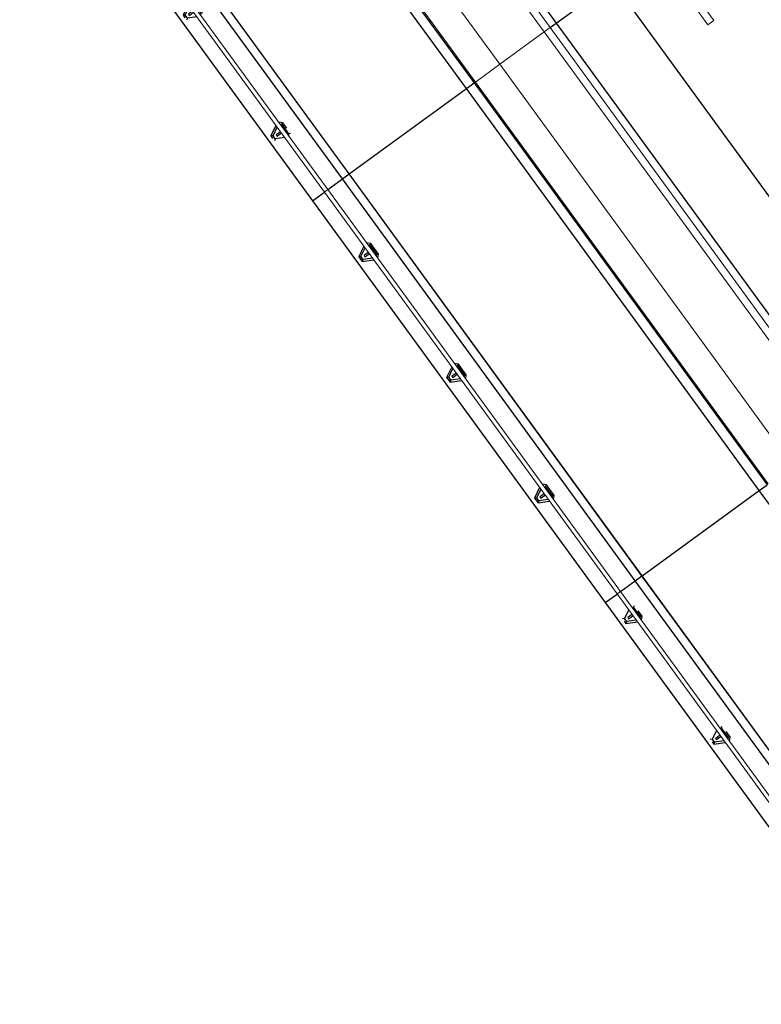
# Model space of a CAD drawing. Header units: metres. Extents: x 102781.1 to 102867.4, y 404261.5 to 404348.4.
# Tile 2 of 11: x 102808.8 to 102818.8, y 404291.7 to 404304.9. Entities that reach past the tile are written whole.
import ezdxf

# ---------------------------------------------------------------- set-up
doc = ezdxf.new("R2010")
doc.units = ezdxf.units.M
doc.layers.get('0').update_dxf_attribs({"color": 170})
for name, color, linetype, lineweight in [('N-CO-BC-BETONVORM-G', 170, 'Continuous', 25), ('N-CO-BC-BETONVORM-G-1', 170, 'Continuous', 25), ('N-CO-BC-BETONVORM-G-2', 170, 'Continuous', 18), ('N-CO-KC-KUNSTSTOFVORM-G', 170, 'Continuous', 18), ('N-CO-SC-STAALVORM-G', 170, 'Continuous', 25), ('N-CO-SC-STAALVORM-G-2', 170, 'Continuous', 18)]:
    doc.layers.add(name, color=color, linetype=linetype, lineweight=lineweight)

# ---------------------------------------------------------------- blocks, each defined once
blk = doc.blocks.new('AG_SF_Dek - Dek-3897233-N_A_P_')
at = {"layer": 'N-CO-BC-BETONVORM-G-1'}
for p, q in [((-3.351, 0), (-3.351, 0.941)), ((-3.351, 0.941), (3.351, 0.941)), ((-10.052, 0), (-3.351, 0)), ((-3.351, 0), (3.351, 0)), ((-3.351, -0.099), (-3.351, 0)), ((-10.053, -1.367), (-3.351, -1.367)), ((-3.351, -1.497), (-3.351, -1.367)), ((-3.351, -1.367), (3.351, -1.367)), ((3.351, -1.497), (3.351, -1.367)), ((-3.351, -1.497), (-10.053, -1.497)), ((-3.351, -1.497), (-10.053, -1.497)), ((3.351, -1.497), (-3.351, -1.497)), ((-3.351, -3.451), (-3.351, -1.497)), ((3.351, -1.497), (-3.351, -1.497)), ((10.053, -1.497), (3.351, -1.497)), ((3.351, -3.451), (3.351, -1.497)), ((10.053, -1.497), (3.351, -1.497)), ((-3.351, -3.451), (-10.053, -3.451)), ((-3.351, -3.453), (-10.052, -3.453)), ((3.351, -3.451), (-3.351, -3.451)), ((-3.351, -3.565), (-3.351, -3.453)), ((3.351, -3.453), (-3.351, -3.453)), ((10.053, -3.451), (3.351, -3.451)), ((3.351, -3.565), (3.351, -3.453)), ((10.052, -3.453), (3.351, -3.453))]:
    blk.add_line(p, q, dxfattribs=at)
at = {"layer": 'N-CO-BC-BETONVORM-G-2'}
for p, q in [((-3.351, -0.941), (-3.351, -0.199)), ((-10.052, -0.941), (-3.351, -0.941)), ((-3.351, -0.941), (3.351, -0.941)), ((-3.351, -1.349), (-3.351, -0.941)), ((-10.052, -1.349), (-3.351, -1.349)), ((-3.351, -1.349), (3.351, -1.349))]:
    blk.add_line(p, q, dxfattribs=at)
at = {"layer": 'N-CO-KC-KUNSTSTOFVORM-G'}
for p, q in [((-2.429, 1.739), (-2.129, 1.739)), ((-2.129, 1.739), (-2.129, 1.639)), ((-2.429, 1.639), (-2.129, 1.639)), ((-10.052, -0.099), (-3.351, -0.099)), ((-3.351, -0.099), (3.351, -0.099)), ((-3.351, -0.199), (-3.351, -0.099)), ((-3.351, -0.199), (-10.052, -0.199)), ((3.351, -0.199), (-3.351, -0.199))]:
    blk.add_line(p, q, dxfattribs=at)
at = {"layer": 'N-CO-SC-STAALVORM-G'}
for p, q in [((-3.351, -3.565), (-10.052, -3.565)), ((-3.351, -3.81), (-3.351, -3.565)), ((3.351, -3.565), (-3.351, -3.565)), ((3.351, -3.812), (3.351, -3.565)), ((10.052, -3.565), (3.351, -3.565)), ((-3.351, -4.065), (-3.351, -3.867)), ((3.351, -4.065), (3.351, -3.869)), ((-10.052, -4.065), (-3.351, -4.065)), ((-3.351, -4.065), (3.351, -4.065)), ((3.351, -4.065), (10.052, -4.065))]:
    blk.add_line(p, q, dxfattribs=at)
blk = doc.blocks.new('Railing - Leuningstijl-V111-N_A_P_')
at = {"layer": 'N-CO-BC-BETONVORM-G-1'}
for p, q in [((-0.04, 0.088), (0, 0.128)), ((-0.015, 0.077), (-0.04, 0.088)), ((-0.04, 0), (-0.04, 0.088)), ((0.057, 0.114), (0.195, 0.04)), ((0.17, 0.025), (0.195, 0.04)), ((0.195, 0.04), (0.195, 0)), ((-0.04, -0.088), (-0.015, -0.077)), ((0.17, -0.025), (0.195, -0.04))]:
    blk.add_line(p, q, dxfattribs=at)
at = {"layer": 'N-CO-SC-STAALVORM-G'}
for p, q in [((0, 0.093), (-0.015, 0.077)), ((-0.015, 0.077), (-0.015, -0.077)), ((0.17, 0.025), (0.057, 0.085)), ((0.057, 0.01), (0.098, 0.01)), ((0.098, 0.01), (0.128, 0.01)), ((0.128, 0.01), (0.128, -0.01)), ((0.17, -0.025), (0.17, 0.025)), ((-0.015, -0.077), (0, -0.093)), ((0.098, -0.01), (0.057, -0.01)), ((0.057, -0.085), (0.17, -0.025)), ((0.128, -0.01), (0.098, -0.01))]:
    blk.add_line(p, q, dxfattribs=at)
blk = doc.blocks.new('Railing - Leuningstijl-V112-N_A_P_')
at = {"layer": 'N-CO-BC-BETONVORM-G-1'}
for p, q in [((-0.04, 0.088), (0, 0.128)), ((-0.015, 0.077), (-0.04, 0.088)), ((-0.04, 0), (-0.04, 0.088)), ((0.057, 0.114), (0.195, 0.04)), ((0.17, 0.025), (0.195, 0.04)), ((0.195, 0.04), (0.195, 0)), ((-0.04, -0.088), (-0.015, -0.077)), ((0.17, -0.025), (0.195, -0.04))]:
    blk.add_line(p, q, dxfattribs=at)
at = {"layer": 'N-CO-SC-STAALVORM-G'}
for p, q in [((0, 0.093), (-0.015, 0.077)), ((-0.015, 0.077), (-0.015, -0.077)), ((0.17, 0.025), (0.057, 0.085)), ((0.057, 0.01), (0.098, 0.01)), ((0.098, 0.01), (0.128, 0.01)), ((0.128, 0.01), (0.128, -0.01)), ((0.17, -0.025), (0.17, 0.025)), ((-0.015, -0.077), (0, -0.093)), ((0.098, -0.01), (0.057, -0.01)), ((0.057, -0.085), (0.17, -0.025)), ((0.128, -0.01), (0.098, -0.01))]:
    blk.add_line(p, q, dxfattribs=at)
blk = doc.blocks.new('Railing - Leuningstijl-V113-N_A_P_')
at = {"layer": 'N-CO-BC-BETONVORM-G-1'}
for p, q in [((-0.04, 0.088), (0, 0.128)), ((-0.015, 0.077), (-0.04, 0.088)), ((-0.04, -0.088), (-0.04, 0.088)), ((0.057, 0.113), (0.195, 0.04)), ((0.17, 0.025), (0.195, 0.04)), ((0.195, 0.04), (0.195, -0.04)), ((-0.04, -0.088), (-0.015, -0.077)), ((0, -0.128), (-0.04, -0.088)), ((0.195, -0.04), (0.057, -0.113)), ((0.17, -0.025), (0.195, -0.04))]:
    blk.add_line(p, q, dxfattribs=at)
at = {"layer": 'N-CO-SC-STAALVORM-G'}
for p, q in [((0, 0.093), (-0.015, 0.077)), ((-0.015, 0.077), (-0.015, -0.077)), ((0.17, 0.025), (0.057, 0.085)), ((0.057, 0.01), (0.098, 0.01)), ((0.098, 0.01), (0.128, 0.01)), ((0.128, 0.01), (0.128, -0.01)), ((0.17, -0.025), (0.17, 0.025)), ((-0.015, -0.077), (0, -0.093)), ((0.098, -0.01), (0.057, -0.01)), ((0.057, -0.085), (0.17, -0.025)), ((0.128, -0.01), (0.098, -0.01))]:
    blk.add_line(p, q, dxfattribs=at)
blk = doc.blocks.new('Railing - Leuningstijl-V114-N_A_P_')
at = {"layer": 'N-CO-BC-BETONVORM-G-1'}
for p, q in [((-0.04, 0.088), (0, 0.128)), ((-0.015, 0.077), (-0.04, 0.088)), ((-0.04, -0.088), (-0.04, 0.088)), ((0.057, 0.114), (0.195, 0.04)), ((0.17, 0.025), (0.195, 0.04)), ((0.195, 0.04), (0.195, -0.04)), ((-0.04, -0.088), (-0.015, -0.077)), ((0, -0.128), (-0.04, -0.088)), ((0.195, -0.04), (0.057, -0.114)), ((0.17, -0.025), (0.195, -0.04))]:
    blk.add_line(p, q, dxfattribs=at)
at = {"layer": 'N-CO-SC-STAALVORM-G'}
for p, q in [((0, 0.093), (-0.015, 0.077)), ((-0.015, 0.077), (-0.015, -0.077)), ((0.17, 0.025), (0.057, 0.085)), ((0.057, 0.01), (0.098, 0.01)), ((0.098, 0.01), (0.128, 0.01)), ((0.128, 0.01), (0.128, -0.01)), ((0.17, -0.025), (0.17, 0.025)), ((-0.015, -0.077), (0, -0.093)), ((0.098, -0.01), (0.057, -0.01)), ((0.057, -0.085), (0.17, -0.025)), ((0.128, -0.01), (0.098, -0.01))]:
    blk.add_line(p, q, dxfattribs=at)
blk = doc.blocks.new('Railing - Leuningstijl-4129788-N_A_P_')
at = {"layer": 'N-CO-BC-BETONVORM-G-1'}
for p, q in [((-0.015, 0.077), (-0.04, 0.088)), ((-0.04, -0.088), (-0.04, 0)), ((0.17, 0.025), (0.195, 0.04)), ((-0.04, -0.088), (-0.015, -0.077)), ((0, -0.128), (-0.04, -0.088)), ((0.195, -0.04), (0.057, -0.113)), ((0.17, -0.025), (0.195, -0.04)), ((0.195, 0), (0.195, -0.04))]:
    blk.add_line(p, q, dxfattribs=at)
at = {"layer": 'N-CO-SC-STAALVORM-G'}
for p, q in [((0, 0.093), (-0.015, 0.077)), ((-0.015, 0.077), (-0.015, -0.077)), ((0.17, 0.025), (0.057, 0.085)), ((0.057, 0.01), (0.098, 0.01)), ((0.098, 0.01), (0.128, 0.01)), ((0.128, 0.01), (0.128, -0.01)), ((0.17, -0.025), (0.17, 0.025)), ((-0.015, -0.077), (0, -0.093)), ((0.098, -0.01), (0.057, -0.01)), ((0.057, -0.085), (0.17, -0.025)), ((0.128, -0.01), (0.098, -0.01))]:
    blk.add_line(p, q, dxfattribs=at)
blk = doc.blocks.new('Railing - Railing-4122559-N_A_P_')
at = {"layer": 'N-CO-SC-STAALVORM-G-2'}
for p, q in [((-38.508, 9.38), (-45.21, 9.38)), ((-45.21, 9.323), (-38.508, 9.323)), ((-31.807, 9.38), (-38.508, 9.38)), ((-38.508, 9.323), (-31.807, 9.323)), ((-25.105, 9.38), (-31.807, 9.38)), ((-31.807, 9.376), (-31.807, 9.38)), ((-31.807, 9.371), (-31.807, 9.376)), ((-31.807, 9.366), (-31.807, 9.371)), ((-31.807, 9.359), (-31.807, 9.366)), ((-31.807, 9.344), (-31.807, 9.359)), ((-31.807, 9.337), (-31.807, 9.344)), ((-31.807, 9.331), (-31.807, 9.337)), ((-31.807, 9.327), (-31.807, 9.331)), ((-31.807, 9.323), (-31.807, 9.327)), ((-31.807, 9.323), (-25.105, 9.323))]:
    blk.add_line(p, q, dxfattribs=at)
for start_param, end_param in [(0, 0.523591), (0.523599, 0.78539), (0.785399, 1.047191), (1.047198, 1.308993), (1.308997, 1.832596), (1.832599, 2.094395), (2.094402, 2.356194), (2.356202, 2.617994), (2.618001, 3.141593)]:
    blk.add_ellipse((-38.508, 9.351), major_axis=(0, 0.0285), ratio=0.005182, start_param=start_param, end_param=end_param, dxfattribs=at)
at = {"extrusion": (0, 0, -1), "zscale": -1, "rotation": 270.0000000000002}
for name, p in [('Railing - Leuningstijl-V111-N_A_P_', (41.516, 9.38)), ('Railing - Leuningstijl-V112-N_A_P_', (39.504, 9.38)), ('Railing - Leuningstijl-V113-N_A_P_', (37.491, 9.38)), ('Railing - Leuningstijl-V113-N_A_P_', (35.479, 9.38)), ('Railing - Leuningstijl-V114-N_A_P_', (33.466, 9.38)), ('Railing - Leuningstijl-4129788-N_A_P_', (31.454, 9.38)), ('Railing - Leuningstijl-4129788-N_A_P_', (29.441, 9.38))]:
    blk.add_blockref(name, p, dxfattribs=at)

msp = doc.modelspace()

# ---------------------------------------------------------------- block references
at = {"layer": 'N-CO-BC-BETONVORM-G'}
for name, p, rotation in [('AG_SF_Dek - Dek-3897233-N_A_P_', (102817.972, 404302.188), 306.0743297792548), ('Railing - Railing-4122559-N_A_P_', (102828, 404266), 306.0531235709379)]:
    msp.add_blockref(name, p, dxfattribs=dict(at, rotation=rotation))

doc.saveas('drawing.dxf')
